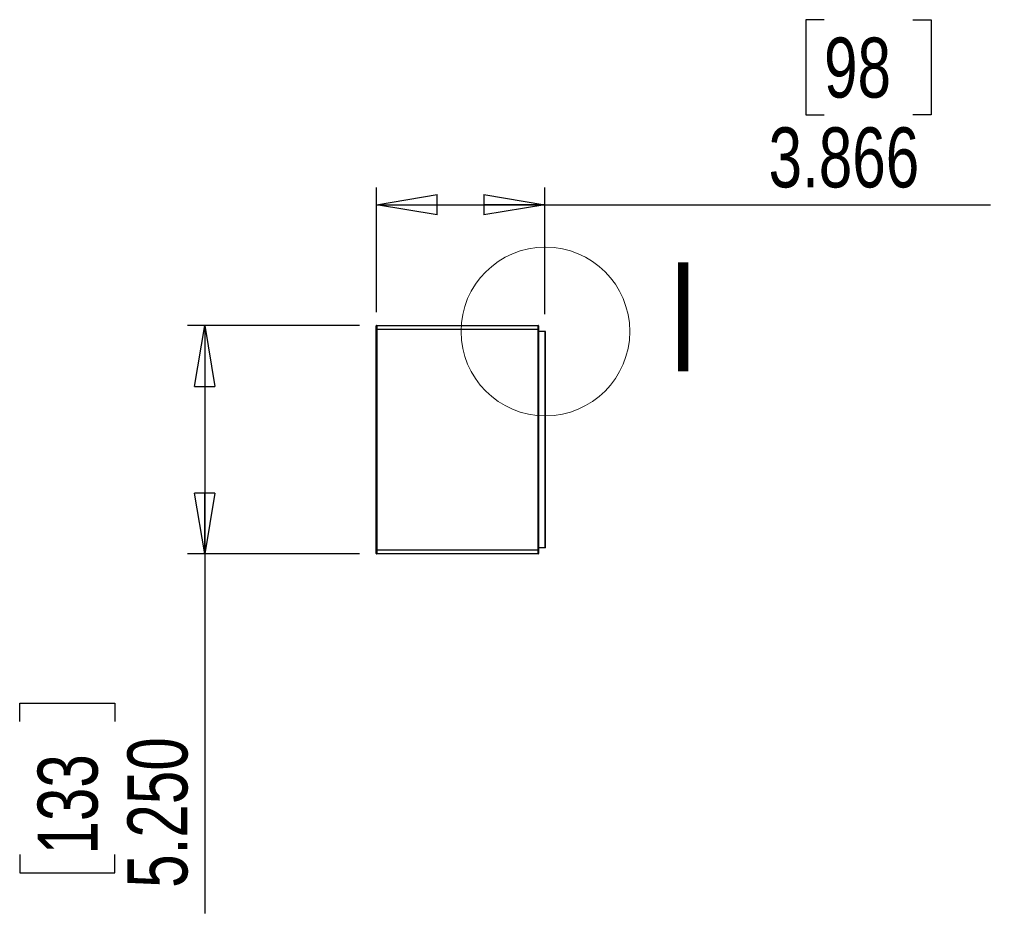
# Paper-space layout 'P3m-LR' of a CAD drawing. Header units: inches. Extents: x 0.3 to 33.8, y 0.2 to 21.7.
# Tile 24 of 57: x 16.4 to 18.7, y 8.5 to 10.5. Entities that reach past the tile are written whole.
import ezdxf

# ---------------------------------------------------------------- set-up
doc = ezdxf.new("R2010")
doc.units = ezdxf.units.IN
doc.header["$MEASUREMENT"] = 0
doc.layers.add('BORDERS', color=7, linetype='Continuous')
doc.styles.add('SLDTEXTSTYLE0', font='TXT', dxfattribs={"width": 0.75})
doc.dimstyles.new('SLDDIMSTYLE0', dxfattribs={"dimtxt": 0.137795, "dimasz": 0.14, "dimexe": 0, "dimexo": 0.0625, "dimgap": 0.034449, "dimtad": 1, "dimdec": 3, "dimlfac": 10, "dimrnd": 1e-09, "dimzin": 4, "dimdsep": 46, "dimtxsty": 'SLDTEXTSTYLE0', "dimblk1": 'CLOSED', "dimblk2": 'CLOSED', "dimsah": 1, "dimcen": 0.09, "dimadec": 0, "dimazin": 1, "dimtfac": 1, "dimtdec": 3, "dimtofl": 0, "dimtmove": 0, "dimatfit": 3, "dimldrblk": 'CLOSED', "dimfxl": 0, "dimfrac": 2, "dimtolj": 1, "dimtzin": 12, "dimarcsym": 0})
doc.dimstyles.new('SLDDIMSTYLE1', dxfattribs={"dimtxt": 0.137795, "dimasz": 0.14, "dimexe": 0, "dimexo": 0.0625, "dimgap": 0.034449, "dimtad": 1, "dimdec": 3, "dimlfac": 10, "dimrnd": 1e-09, "dimzin": 12, "dimdsep": 46, "dimtxsty": 'SLDTEXTSTYLE0', "dimblk1": 'CLOSED', "dimblk2": 'CLOSED', "dimsah": 1, "dimcen": 0.09, "dimadec": 0, "dimazin": 3, "dimtfac": 1, "dimtdec": 3, "dimtofl": 0, "dimtmove": 0, "dimatfit": 3, "dimldrblk": 'CLOSED', "dimfxl": 0, "dimfrac": 2, "dimtolj": 1, "dimtzin": 12, "dimarcsym": 0})

# ---------------------------------------------------------------- blocks, each defined once
blk = doc.blocks.new('_Closed')
at = {"color": 0, "linetype": 'ByBlock', "lineweight": -2}
for p, q in [((-1, 0.166667), (0, 0)), ((-1, 0.166667), (-1, -0.166667)), ((0, 0), (-1, -0.166667)), ((0, 0), (-1, 0))]:
    blk.add_line(p, q, dxfattribs=at)
blk = doc.blocks.new('_D_19')
at = {"layer": 'BORDERS'}
for p, q in [((17.2106, 9.843), (16.8159, 9.843)), ((16.8553, 9.843), (16.8553, 9.318)), ((17.2106, 9.318), (16.8159, 9.318)), ((16.8553, 9.318), (16.8553, 8.4928)), ((16.4304, 8.9332), (16.4304, 8.9752)), ((16.4304, 8.9752), (16.6491, 8.9752)), ((16.6491, 8.9752), (16.6491, 8.9332)), ((16.4304, 8.6277), (16.4304, 8.5857)), ((16.6491, 8.5857), (16.6491, 8.6277)), ((16.4304, 8.5857), (16.6491, 8.5857))]:
    blk.add_line(p, q, dxfattribs=at)
at = {"layer": 'BORDERS', "xscale": 0.14, "yscale": 0.14}
for p, rotation in [((16.8553, 9.843), 90.0000000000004), ((16.8553, 9.318), 270.0000000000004)]:
    blk.add_blockref('_Closed', p, dxfattribs=dict(at, rotation=rotation))
at = {"layer": 'BORDERS', "char_height": 0.1378, "attachment_point": 1, "rotation": 90, "style": 'SLDTEXTSTYLE0'}
for s, insert in [('5.250', (16.6776, 8.5514)), ('133', (16.4715, 8.6277))]:
    blk.add_mtext(s, dxfattribs=dict(at, insert=insert))
blk = doc.blocks.new('_D_20')
at = {"layer": 'BORDERS'}
for p, q in [((18.2766, 10.545), (18.2346, 10.545)), ((18.2346, 10.545), (18.2346, 10.3263)), ((18.4802, 10.545), (18.5222, 10.545)), ((18.5222, 10.545), (18.5222, 10.3263)), ((18.2346, 10.3263), (18.2766, 10.3263)), ((18.5222, 10.3263), (18.4802, 10.3263)), ((17.249, 9.873), (17.249, 10.1595)), ((17.6356, 9.8684), (17.6356, 10.1595)), ((17.249, 10.1201), (17.6356, 10.1201)), ((17.6356, 10.1201), (18.6584, 10.1201))]:
    blk.add_line(p, q, dxfattribs=at)
at = {"layer": 'BORDERS', "xscale": 0.14, "yscale": 0.14, "rotation": 180.0000000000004}
blk.add_blockref('_Closed', (17.249, 10.1201), dxfattribs=at)
at = {"layer": 'BORDERS', "xscale": 0.14, "yscale": 0.14}
blk.add_blockref('_Closed', (17.6356, 10.1201), dxfattribs=at)
at = {"layer": 'BORDERS', "char_height": 0.1378, "attachment_point": 1, "style": 'SLDTEXTSTYLE0'}
for s, insert in [('98', (18.2766, 10.5039)), ('3.866', (18.1493, 10.2977))]:
    blk.add_mtext(s, dxfattribs=dict(at, insert=insert))

psp = doc.layouts.new('P3m-LR')

# ---------------------------------------------------------------- linework, layer by layer
at = {"color": 7, "linetype": 'Continuous', "lineweight": 25}
for p, q in [((17.24898, 9.83367), (17.24898, 9.84205)), ((17.24898, 9.83367), (17.24998, 9.83367)), ((17.24898, 9.32742), (17.24898, 9.83367)), ((17.24998, 9.84305), (17.24998, 9.83367)), ((17.24998, 9.84305), (17.62048, 9.84305)), ((17.24998, 9.83367), (17.24998, 9.32742)), ((17.62048, 9.83367), (17.24998, 9.83367)), ((17.62048, 9.83367), (17.62048, 9.84305)), ((17.62048, 9.32742), (17.62048, 9.83367)), ((17.62048, 9.83367), (17.62148, 9.83367)), ((17.62148, 9.84205), (17.62148, 9.83367)), ((17.62148, 9.83367), (17.62148, 9.32742)), ((17.63558, 9.82905), (17.62148, 9.82905)), ((17.63558, 9.82905), (17.63558, 9.33205)), ((17.63705, 9.82905), (17.63558, 9.82905)), ((17.63705, 9.33205), (17.63705, 9.82905)), ((17.24898, 9.31905), (17.24898, 9.32742)), ((17.24898, 9.32742), (17.24998, 9.32742)), ((17.24998, 9.32742), (17.24998, 9.31805)), ((17.24998, 9.32742), (17.62048, 9.32742)), ((17.62048, 9.31805), (17.24998, 9.31805)), ((17.62048, 9.31805), (17.62048, 9.32742)), ((17.62048, 9.32742), (17.62148, 9.32742)), ((17.63558, 9.33205), (17.62148, 9.33205)), ((17.62148, 9.32742), (17.62148, 9.31905)), ((17.63705, 9.33205), (17.63558, 9.33205))]:
    psp.add_line(p, q, dxfattribs=at)
at = {"color": 7, "linetype": 'Continuous', "lineweight": 18}
psp.add_circle((17.63705, 9.82905), 0.19368, dxfattribs=at)
at = {"color": 7, "linetype": 'Continuous', "lineweight": 25}
for centre, start, end in [((17.24998, 9.84205), 90, 180), ((17.62048, 9.84205), 0, 90), ((17.24998, 9.31905), 180, 270), ((17.62048, 9.31905), 270, 0)]:
    psp.add_arc(centre, 0.001, start, end, dxfattribs=at)

# ---------------------------------------------------------------- texts
at = {"color": 7, "linetype": 'Continuous', "lineweight": 18, "insert": (17.91858, 9.98746), "char_height": 0.25, "attachment_point": 1, "style": 'SLDTEXTSTYLE0'}
psp.add_mtext('I', dxfattribs=at)

# ---------------------------------------------------------------- dimensions: what is measured, and where the dimension line sits
at = {"layer": 'BORDERS'}
dim = psp.add_linear_dim(base=(17.63558, 10.12009), p1=(17.24898, 9.83367), p2=(17.63558, 9.82905), dimstyle='SLDDIMSTYLE1', dxfattribs=at)
dim.commit()
dim.dimension.update_dxf_attribs({"geometry": '_D_20', "text_midpoint": (18.37838, 10.12009), "dimtype": 160})
dim = psp.add_linear_dim(base=(16.85528, 9.31805), p1=(17.24998, 9.84305), p2=(17.24998, 9.31805), angle=90, dimstyle='SLDDIMSTYLE0', dxfattribs=at)
dim.commit()
dim.dimension.update_dxf_attribs({"geometry": '_D_19', "text_midpoint": (16.85528, 8.78045), "dimtype": 160})

doc.saveas('drawing.dxf')
